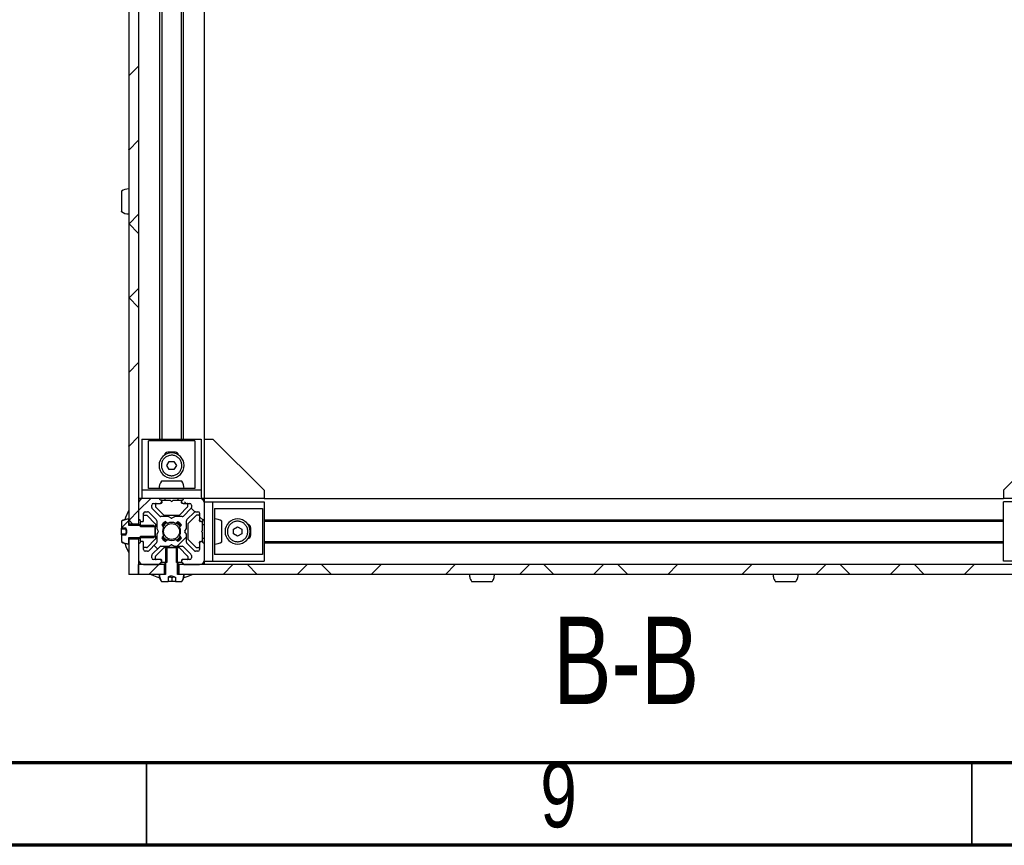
# Model space of a CAD drawing. Header units: millimetres. Extents: x 5 to 594, y 5 to 415.
# Tile 2 of 42: x 139 to 199, y 5 to 55. Entities that reach past the tile are written whole.
import ezdxf

# ---------------------------------------------------------------- set-up
doc = ezdxf.new("R2010")
doc.units = ezdxf.units.MM
doc.layers.add('NOTES', color=6, linetype='Continuous')
doc.layers.add('TRAIT-FINS', color=9, linetype='Continuous')
doc.layers.add('TRAIT-FORT', color=4, linetype='Continuous', lineweight=25)
doc.styles.add('SLDTEXTSTYLE0', font='TXT', dxfattribs={"width": 0.75})
pattern_1 = [(45, (0, 0), (-13.4704, 13.4704), []), (45, (4.49, 2e-323), (-13.4704, 13.4704), []), (45, (8.98, 4e-323), (-13.4704, 13.4704), []), (45, (13.47, 6e-323), (-13.4704, 13.4704), [])]
pattern_2 = [(45, (0, 0), (-13.4704, 13.4704), []), (45, (4.49, 0), (-13.4704, 13.4704), []), (45, (8.98, 0), (-13.4704, 13.4704), []), (45, (13.47, 0), (-13.4704, 13.4704), [])]

msp = doc.modelspace()

# ---------------------------------------------------------------- hatches: boundary and pattern name
at = {"layer": 'TRAIT-FINS'}
h = msp.add_hatch(dxfattribs=at)
h.set_pattern_fill('ANSI38', color=9, angle=3e-322, style=0)
h.paths.add_polyline_path([(145.9129, 24.4705), (146.5129, 24.4705), (146.5129, 101.5654), (145.9129, 101.5654)], flags=0)
h = msp.add_hatch(dxfattribs=at)
h.set_pattern_fill('ANSI38', color=9, angle=3e-322, style=0)
edge = h.paths.add_edge_path(flags=0)
edge.add_arc((146.5729, 24.6879), 0.04, 0, 90, ccw=False)
edge.add_line((146.6129, 24.6879), (146.6129, 24.6579))
edge.add_arc((146.6529, 24.6579), 0.04, 180, 270)
edge.add_line((146.6529, 24.6179), (146.7129, 24.6179))
edge.add_arc((146.7129, 24.7179), 0.1, 270, 360)
edge.add_line((146.8129, 24.7179), (146.8129, 25.1179))
edge.add_arc((146.9129, 25.1179), 0.1, 90, 180, ccw=False)
edge.add_line((146.9129, 25.2179), (147.0593, 25.2179))
edge.add_arc((147.0593, 25.1179), 0.1, 44.999997, 90, ccw=False)
edge.add_line((147.13, 25.1887), (147.5836, 24.7351))
edge.add_arc((147.5129, 24.6644), 0.1, 0, 44.999997, ccw=False)
edge.add_line((147.6129, 24.6644), (147.6129, 24.2087))
edge.add_arc((147.6529, 24.2087), 0.04, 180, 209.999999)
edge.add_line((147.6182, 24.1887), (147.7052, 24.0379))
edge.add_arc((147.6706, 24.0179), 0.04, -29.999999, 29.999999, ccw=False)
edge.add_line((147.7052, 23.9979), (147.6182, 23.8472))
edge.add_arc((147.6529, 23.8272), 0.04, 150.000001, 180)
edge.add_line((147.6129, 23.8272), (147.6129, 23.3715))
edge.add_arc((147.5129, 23.3715), 0.1, 315.000003, 360, ccw=False)
edge.add_line((147.5836, 23.3008), (147.13, 22.8472))
edge.add_arc((147.0593, 22.9179), 0.1, 270, 315.000003, ccw=False)
edge.add_line((147.0593, 22.8179), (146.9129, 22.8179))
edge.add_arc((146.9129, 22.9179), 0.1, 180, 270, ccw=False)
edge.add_line((146.8129, 22.9179), (146.8129, 23.3179))
edge.add_arc((146.7129, 23.3179), 0.1, 0, 90)
edge.add_line((146.7129, 23.4179), (146.6529, 23.4179))
edge.add_arc((146.6529, 23.3779), 0.04, 90, 180)
edge.add_line((146.6129, 23.3779), (146.6129, 23.3479))
edge.add_arc((146.5729, 23.3479), 0.04, 270, 360, ccw=False)
edge.add_line((146.5729, 23.3079), (146.5529, 23.3079))
edge.add_arc((146.5529, 23.2679), 0.04, 90, 180)
edge.add_line((146.5129, 23.2679), (146.5129, 22.3179))
edge.add_arc((146.8129, 22.3179), 0.3, 180, 270)
edge.add_line((146.8129, 22.0179), (147.7629, 22.0179))
edge.add_arc((147.7629, 22.0579), 0.04, 270, 360)
edge.add_line((147.8029, 22.0579), (147.8029, 22.0779))
edge.add_arc((147.8429, 22.0779), 0.04, 90, 180, ccw=False)
edge.add_line((147.8429, 22.1179), (147.8729, 22.1179))
edge.add_arc((147.8729, 22.1579), 0.04, 270, 360)
edge.add_line((147.9129, 22.1579), (147.9129, 22.2179))
edge.add_arc((147.8129, 22.2179), 0.1, 0, 90)
edge.add_line((147.8129, 22.3179), (147.4129, 22.3179))
edge.add_arc((147.4129, 22.4179), 0.1, 180, 270, ccw=False)
edge.add_line((147.3129, 22.4179), (147.3129, 22.5644))
edge.add_arc((147.4129, 22.5644), 0.1, 135, 180, ccw=False)
edge.add_line((147.3421, 22.6351), (147.7957, 23.0887))
edge.add_arc((147.8664, 23.0179), 0.1, 90, 135, ccw=False)
edge.add_line((147.8664, 23.1179), (148.3221, 23.1179))
edge.add_arc((148.3221, 23.1579), 0.04, 270, 300.000001)
edge.add_line((148.3421, 23.1233), (148.4929, 23.2103))
edge.add_arc((148.5129, 23.1757), 0.04, 59.999999, 120.000001, ccw=False)
edge.add_line((148.5329, 23.2103), (148.6836, 23.1233))
edge.add_arc((148.7036, 23.1579), 0.04, 239.999999, 270)
edge.add_line((148.7036, 23.1179), (149.1593, 23.1179))
edge.add_arc((149.1593, 23.0179), 0.1, 45, 90, ccw=False)
edge.add_line((149.23, 23.0887), (149.6836, 22.6351))
edge.add_arc((149.6129, 22.5644), 0.1, 0, 45, ccw=False)
edge.add_line((149.7129, 22.5644), (149.7129, 22.4179))
edge.add_arc((149.6129, 22.4179), 0.1, 270, 360, ccw=False)
edge.add_line((149.6129, 22.3179), (149.2129, 22.3179))
edge.add_arc((149.2129, 22.2179), 0.1, 90, 180)
edge.add_line((149.1129, 22.2179), (149.1129, 22.1579))
edge.add_arc((149.1529, 22.1579), 0.04, 180, 270)
edge.add_line((149.1529, 22.1179), (149.1829, 22.1179))
edge.add_arc((149.1829, 22.0779), 0.04, 0, 90, ccw=False)
edge.add_line((149.2229, 22.0779), (149.2229, 22.0579))
edge.add_arc((149.2629, 22.0579), 0.04, 180, 270)
edge.add_line((149.2629, 22.0179), (150.2129, 22.0179))
edge.add_arc((150.2129, 22.3179), 0.3, 270, 360)
edge.add_line((150.5129, 22.3179), (150.5129, 23.2679))
edge.add_arc((150.4729, 23.2679), 0.04, 0, 90)
edge.add_line((150.4729, 23.3079), (150.4529, 23.3079))
edge.add_arc((150.4529, 23.3479), 0.04, 180, 270, ccw=False)
edge.add_line((150.4129, 23.3479), (150.4129, 23.3779))
edge.add_arc((150.3729, 23.3779), 0.04, 0, 90)
edge.add_line((150.3729, 23.4179), (150.3129, 23.4179))
edge.add_arc((150.3129, 23.3179), 0.1, 90, 180)
edge.add_line((150.2129, 23.3179), (150.2129, 22.9179))
edge.add_arc((150.1129, 22.9179), 0.1, 270, 360, ccw=False)
edge.add_line((150.1129, 22.8179), (149.9664, 22.8179))
edge.add_arc((149.9664, 22.9179), 0.1, 224.999997, 270, ccw=False)
edge.add_line((149.8957, 22.8472), (149.4421, 23.3008))
edge.add_arc((149.5129, 23.3715), 0.1, 180, 224.999997, ccw=False)
edge.add_line((149.4129, 23.3715), (149.4129, 23.8272))
edge.add_arc((149.3729, 23.8272), 0.04, 0, 29.999999)
edge.add_line((149.4075, 23.8472), (149.3205, 23.9979))
edge.add_arc((149.3551, 24.0179), 0.04, 150.000001, 209.999999, ccw=False)
edge.add_line((149.3205, 24.0379), (149.4075, 24.1887))
edge.add_arc((149.3729, 24.2087), 0.04, 330.000001, 360)
edge.add_line((149.4129, 24.2087), (149.4129, 24.6644))
edge.add_arc((149.5129, 24.6644), 0.1, 135.000003, 180, ccw=False)
edge.add_line((149.4421, 24.7351), (149.8957, 25.1887))
edge.add_arc((149.9664, 25.1179), 0.1, 90, 135.000003, ccw=False)
edge.add_line((149.9664, 25.2179), (150.1129, 25.2179))
edge.add_arc((150.1129, 25.1179), 0.1, 0, 90, ccw=False)
edge.add_line((150.2129, 25.1179), (150.2129, 24.7179))
edge.add_arc((150.3129, 24.7179), 0.1, 180, 270)
edge.add_line((150.3129, 24.6179), (150.3729, 24.6179))
edge.add_arc((150.3729, 24.6579), 0.04, 270, 360)
edge.add_line((150.4129, 24.6579), (150.4129, 24.6879))
edge.add_arc((150.4529, 24.6879), 0.04, 90, 180, ccw=False)
edge.add_line((150.4529, 24.7279), (150.4729, 24.7279))
edge.add_arc((150.4729, 24.7679), 0.04, 270, 360)
edge.add_line((150.5129, 24.7679), (150.5129, 25.7179))
edge.add_arc((150.2129, 25.7179), 0.3, 360, 450)
edge.add_line((150.2129, 26.0179), (149.2629, 26.0179))
edge.add_arc((149.2629, 25.9779), 0.04, 90, 180)
edge.add_line((149.2229, 25.9779), (149.2229, 25.9579))
edge.add_arc((149.1829, 25.9579), 0.04, 270, 360, ccw=False)
edge.add_line((149.1829, 25.9179), (149.1529, 25.9179))
edge.add_arc((149.1529, 25.8779), 0.04, 90, 180)
edge.add_line((149.1129, 25.8779), (149.1129, 25.8179))
edge.add_arc((149.2129, 25.8179), 0.1, 180, 270)
edge.add_line((149.2129, 25.7179), (149.6129, 25.7179))
edge.add_arc((149.6129, 25.6179), 0.1, 0, 90, ccw=False)
edge.add_line((149.7129, 25.6179), (149.7129, 25.4715))
edge.add_arc((149.6129, 25.4715), 0.1, 315, 360, ccw=False)
edge.add_line((149.6836, 25.4008), (149.23, 24.9472))
edge.add_arc((149.1593, 25.0179), 0.1, 270, 315, ccw=False)
edge.add_line((149.1593, 24.9179), (148.7036, 24.9179))
edge.add_arc((148.7036, 24.8779), 0.04, 90, 120.000001)
edge.add_line((148.6836, 24.9126), (148.5329, 24.8256))
edge.add_arc((148.5129, 24.8602), 0.04, 239.999999, 300.000001, ccw=False)
edge.add_line((148.4929, 24.8256), (148.3421, 24.9126))
edge.add_arc((148.3221, 24.8779), 0.04, 59.999999, 90)
edge.add_line((148.3221, 24.9179), (147.8664, 24.9179))
edge.add_arc((147.8664, 25.0179), 0.1, 225, 270, ccw=False)
edge.add_line((147.7957, 24.9472), (147.3421, 25.4008))
edge.add_arc((147.4129, 25.4715), 0.1, 180, 225, ccw=False)
edge.add_line((147.3129, 25.4715), (147.3129, 25.6179))
edge.add_arc((147.4129, 25.6179), 0.1, 90, 180, ccw=False)
edge.add_line((147.4129, 25.7179), (147.8129, 25.7179))
edge.add_arc((147.8129, 25.8179), 0.1, 270, 360)
edge.add_line((147.9129, 25.8179), (147.9129, 25.8779))
edge.add_arc((147.8729, 25.8779), 0.04, 0, 90)
edge.add_line((147.8729, 25.9179), (147.8429, 25.9179))
edge.add_arc((147.8429, 25.9579), 0.04, 180, 270, ccw=False)
edge.add_line((147.8029, 25.9579), (147.8029, 25.9779))
edge.add_arc((147.7629, 25.9779), 0.04, 0, 90)
edge.add_line((147.7629, 26.0179), (146.8129, 26.0179))
edge.add_arc((146.8129, 25.7179), 0.3, 90, 180)
edge.add_line((146.5129, 25.7179), (146.5129, 24.7679))
edge.add_arc((146.5529, 24.7679), 0.04, 180, 270)
edge.add_line((146.5529, 24.7279), (146.5729, 24.7279))
edge = h.paths.add_edge_path(flags=0)
edge.add_arc((148.5129, 24.0179), 0.55, -27.22732, 27.22732, ccw=False)
edge.add_line((149.0019, 23.7663), (149.1108, 23.6352))
edge.add_arc((148.5129, 24.0179), 0.71, 302.55044, 327.373622, ccw=False)
edge.add_line((148.8948, 23.4195), (148.7645, 23.5289))
edge.add_arc((148.5129, 24.0179), 0.55, 242.772682, 297.227318, ccw=False)
edge.add_line((148.2612, 23.5289), (148.1309, 23.4195))
edge.add_arc((148.5129, 24.0179), 0.71, 212.626378, 237.44956, ccw=False)
edge.add_line((147.9149, 23.6352), (148.0238, 23.7663))
edge.add_arc((148.5129, 24.0179), 0.55, 152.77268, 207.22732, ccw=False)
edge.add_line((148.0238, 24.2696), (147.9149, 24.4007))
edge.add_arc((148.5129, 24.0179), 0.71, 122.55044, 147.373622, ccw=False)
edge.add_line((148.1309, 24.6164), (148.2612, 24.507))
edge.add_arc((148.5129, 24.0179), 0.55, 62.772682, 117.227318, ccw=False)
edge.add_line((148.7645, 24.507), (148.8948, 24.6164))
edge.add_arc((148.5129, 24.0179), 0.71, 32.626378, 57.44956, ccw=False)
edge.add_line((149.1108, 24.4007), (149.0019, 24.2696))
h = msp.add_hatch(dxfattribs=at)
h.set_pattern_fill('DIN 201 acier et fonte', color=9, style=0, pattern_type=2)
h.set_pattern_definition(pattern_2)
edge = h.paths.add_edge_path(flags=0)
edge.add_line((145.7533, 23.8216), (145.4729, 23.8216))
edge.add_line((145.4729, 23.8216), (145.4729, 23.4193))
edge.add_spline(control_points=[(145.4729, 23.4193), (145.4848, 23.4105), (145.497, 23.4021), (145.5094, 23.394), (145.5793, 23.3489), (145.6579, 23.3151), (145.7387, 23.2957), (145.7955, 23.282), (145.8544, 23.275), (145.9129, 23.275)], knot_values=[0.0093524, 0.0093524, 0.0093524, 0.0093524, 0.0095744, 0.0095744, 0.0095744, 0.010833, 0.010833, 0.010833, 0.0117115, 0.0117115, 0.0117115, 0.0117115], weights=[1, 1, 1, 1, 1, 1, 1, 1, 1, 1], degree=3, periodic=0)
edge.add_line((145.9129, 23.275), (145.9129, 23.6513))
edge.add_line((145.9129, 23.6513), (147.4429, 23.6513))
edge.add_spline(control_points=[(147.4429, 23.6513), (147.4665, 23.677), (147.4899, 23.703), (147.5129, 23.7293)], knot_values=[0.0038008, 0.0038008, 0.0038008, 0.0038008, 0.0043248, 0.0043248, 0.0043248, 0.0043248], weights=[1, 1, 1, 1], degree=3, periodic=0)
edge.add_line((147.5129, 23.7293), (147.5129, 24.3066))
edge.add_spline(control_points=[(147.5129, 24.3066), (147.4899, 24.3329), (147.4665, 24.3588), (147.4429, 24.3846)], knot_values=[0.0076928, 0.0076928, 0.0076928, 0.0076928, 0.0082099, 0.0082099, 0.0082099, 0.0082099], weights=[1, 1, 1, 1], degree=3, periodic=0)
edge.add_line((147.4429, 24.3846), (145.9129, 24.3846))
edge.add_line((145.9129, 24.3846), (145.9129, 24.7609))
edge.add_spline(control_points=[(145.9129, 24.7609), (145.8619, 24.7609), (145.8107, 24.7556), (145.7609, 24.7452), (145.6795, 24.7282), (145.5999, 24.6969), (145.5287, 24.6539), (145.5095, 24.6423), (145.4909, 24.6299), (145.4729, 24.6166)], knot_values=[0, 0, 0, 0, 0.0007641, 0.0007641, 0.0007641, 0.0020227, 0.0020227, 0.0020227, 0.0023588, 0.0023588, 0.0023588, 0.0023588], weights=[1, 1, 1, 1, 1, 1, 1, 1, 1, 1], degree=3, periodic=0)
edge.add_line((145.4729, 24.6166), (145.4729, 24.2143))
edge.add_line((145.4729, 24.2143), (145.7533, 24.2143))
edge.add_spline(control_points=[(145.7533, 24.2143), (145.7658, 24.1865), (145.7775, 24.1582), (145.787, 24.1293), (145.7992, 24.0925), (145.8076, 24.0535), (145.8072, 24.0148), (145.8068, 23.9764), (145.7977, 23.938), (145.7853, 23.9016), (145.7761, 23.8744), (145.7651, 23.8478), (145.7533, 23.8216)], knot_values=[0.0005123, 0.0005123, 0.0005123, 0.0005123, 0.0009695, 0.0009695, 0.0009695, 0.0015541, 0.0015541, 0.0015541, 0.0021333, 0.0021333, 0.0021333, 0.0025634, 0.0025634, 0.0025634, 0.0025634], weights=[1, 1, 1, 1, 1, 1, 1, 1, 1, 1, 1, 1, 1], degree=3, periodic=0)
h = msp.add_hatch(dxfattribs=at)
h.set_pattern_fill('DIN 201 acier et fonte', color=9, style=0, pattern_type=2)
h.set_pattern_definition(pattern_1)
edge = h.paths.add_edge_path(flags=0)
edge.add_line((146.8129, 24.9579), (146.8129, 24.6579))
edge.add_arc((146.7729, 24.6579), 0.04, 270, 360, ccw=False)
edge.add_line((146.7729, 24.6179), (146.6729, 24.6179))
edge.add_arc((146.6729, 24.5779), 0.04, 90, 180)
edge.add_line((146.6329, 24.5779), (146.6329, 24.3066))
edge.add_line((146.6329, 24.3066), (147.5329, 24.3066))
edge.add_line((147.5329, 24.3066), (147.5329, 24.4614))
edge.add_arc((147.4929, 24.4614), 0.04, 0, 45)
edge.add_line((147.5211, 24.4897), (147.0246, 24.9862))
edge.add_arc((146.9963, 24.9579), 0.04, 45, 90)
edge.add_line((146.9963, 24.9979), (146.8529, 24.9979))
edge.add_arc((146.8529, 24.9579), 0.04, 90, 180)
h = msp.add_hatch(dxfattribs=at)
h.set_pattern_fill('ANSI38', color=9, angle=3e-322, style=0)
h.paths.add_polyline_path([(145.9129, 21.4179), (146.5129, 21.4179), (146.5129, 23.5654), (145.9129, 23.5654)], flags=0)
h = msp.add_hatch(dxfattribs=at)
h.set_pattern_fill('DIN 201 acier et fonte', color=9, style=0, pattern_type=2)
h.set_pattern_definition(pattern_1)
edge = h.paths.add_edge_path(flags=0)
edge.add_line((146.8129, 23.3779), (146.8129, 23.0779))
edge.add_arc((146.8529, 23.0779), 0.04, 180, 270)
edge.add_line((146.8529, 23.0379), (146.9963, 23.0379))
edge.add_arc((146.9963, 23.0779), 0.04, 270, 315)
edge.add_line((147.0246, 23.0497), (147.5211, 23.5462))
edge.add_arc((147.4929, 23.5745), 0.04, 315, 360)
edge.add_line((147.5329, 23.5745), (147.5329, 23.7293))
edge.add_line((147.5329, 23.7293), (146.6329, 23.7293))
edge.add_line((146.6329, 23.7293), (146.6329, 23.4579))
edge.add_arc((146.6729, 23.4579), 0.04, 180, 270)
edge.add_line((146.6729, 23.4179), (146.7729, 23.4179))
edge.add_arc((146.7729, 23.3779), 0.04, 0, 90, ccw=False)
h = msp.add_hatch(dxfattribs=at)
h.set_pattern_fill('DIN 201 acier et fonte', color=9, style=0, pattern_type=2)
h.set_pattern_definition(pattern_1)
edge = h.paths.add_edge_path(flags=0)
edge.add_line((147.5729, 22.3179), (147.8729, 22.3179))
edge.add_arc((147.8729, 22.2779), 0.04, 0, 90, ccw=False)
edge.add_line((147.9129, 22.2779), (147.9129, 22.1779))
edge.add_arc((147.9529, 22.1779), 0.04, 180, 270)
edge.add_line((147.9529, 22.1379), (148.2242, 22.1379))
edge.add_line((148.2242, 22.1379), (148.2242, 23.0379))
edge.add_line((148.2242, 23.0379), (148.0694, 23.0379))
edge.add_arc((148.0694, 22.9979), 0.04, 90, 135)
edge.add_line((148.0411, 23.0262), (147.5446, 22.5297))
edge.add_arc((147.5729, 22.5014), 0.04, 135, 180)
edge.add_line((147.5329, 22.5014), (147.5329, 22.3579))
edge.add_arc((147.5729, 22.3579), 0.04, 180, 270)
h = msp.add_hatch(dxfattribs=at)
h.set_pattern_fill('DIN 201 acier et fonte', color=9, style=0, pattern_type=2)
h.set_pattern_definition(pattern_2)
edge = h.paths.add_edge_path(flags=0)
edge.add_line((148.7532, 21.2379), (148.7532, 20.9779))
edge.add_line((148.7532, 20.9779), (149.1116, 20.9779))
edge.add_spline(control_points=[(149.1116, 20.9779), (149.1395, 21.016), (149.164, 21.057), (149.1842, 21.0997), (149.2199, 21.1748), (149.243, 21.2572), (149.2517, 21.3399), (149.2545, 21.3658), (149.2558, 21.3919), (149.2558, 21.4179)], knot_values=[0.0092718, 0.0092718, 0.0092718, 0.0092718, 0.009979, 0.009979, 0.009979, 0.0112263, 0.0112263, 0.0112263, 0.0116122, 0.0116122, 0.0116122, 0.0116122], weights=[1, 1, 1, 1, 1, 1, 1, 1, 1, 1], degree=3, periodic=0)
edge.add_line((149.2558, 21.4179), (148.8795, 21.4179))
edge.add_line((148.8795, 21.4179), (148.8795, 22.9479))
edge.add_spline(control_points=[(148.8795, 22.9479), (148.8538, 22.9715), (148.8278, 22.9949), (148.8015, 23.0179)], knot_values=[0.0048851, 0.0048851, 0.0048851, 0.0048851, 0.005409, 0.005409, 0.005409, 0.005409], weights=[1, 1, 1, 1], degree=3, periodic=0)
edge.add_line((148.8015, 23.0179), (148.2242, 23.0179))
edge.add_spline(control_points=[(148.2242, 23.0179), (148.1979, 22.9949), (148.172, 22.9715), (148.1462, 22.9479)], knot_values=[0.0088011, 0.0088011, 0.0088011, 0.0088011, 0.0093238, 0.0093238, 0.0093238, 0.0093238], weights=[1, 1, 1, 1], degree=3, periodic=0)
edge.add_line((148.1462, 22.9479), (148.1462, 21.4179))
edge.add_line((148.1462, 21.4179), (147.7699, 21.4179))
edge.add_spline(control_points=[(147.7699, 21.4179), (147.7699, 21.3348), (147.7842, 21.2505), (147.8118, 21.172), (147.836, 21.103), (147.8709, 21.0369), (147.9142, 20.9779)], knot_values=[0, 0, 0, 0, 0.0012474, 0.0012474, 0.0012474, 0.0023443, 0.0023443, 0.0023443, 0.0023443], weights=[1, 1, 1, 1, 1, 1, 1], degree=3, periodic=0)
edge.add_line((147.9142, 20.9779), (148.3019, 20.9779))
edge.add_line((148.3019, 20.9779), (148.3019, 21.2518))
edge.add_spline(control_points=[(148.3019, 21.2518), (148.3222, 21.2611), (148.3428, 21.2701), (148.3637, 21.2783), (148.4052, 21.2947), (148.449, 21.3085), (148.4936, 21.3116), (148.5298, 21.3141), (148.5668, 21.3088), (148.6017, 21.299), (148.6541, 21.2843), (148.7041, 21.2615), (148.7532, 21.2379)], knot_values=[0.0002754, 0.0002754, 0.0002754, 0.0002754, 0.0006116, 0.0006116, 0.0006116, 0.0012866, 0.0012866, 0.0012866, 0.001835, 0.001835, 0.001835, 0.0026523, 0.0026523, 0.0026523, 0.0026523], weights=[1, 1, 1, 1, 1, 1, 1, 1, 1, 1, 1, 1, 1], degree=3, periodic=0)
h = msp.add_hatch(dxfattribs=at)
h.set_pattern_fill('DIN 201 acier et fonte', color=9, style=0, pattern_type=2)
h.set_pattern_definition(pattern_1)
edge = h.paths.add_edge_path(flags=0)
edge.add_line((149.1529, 22.3179), (149.4529, 22.3179))
edge.add_arc((149.4529, 22.3579), 0.04, 270, 360)
edge.add_line((149.4929, 22.3579), (149.4929, 22.5014))
edge.add_arc((149.4529, 22.5014), 0.04, 0, 45)
edge.add_line((149.4811, 22.5297), (148.9846, 23.0262))
edge.add_arc((148.9563, 22.9979), 0.04, 45, 90)
edge.add_line((148.9563, 23.0379), (148.8015, 23.0379))
edge.add_line((148.8015, 23.0379), (148.8015, 22.1379))
edge.add_line((148.8015, 22.1379), (149.0729, 22.1379))
edge.add_arc((149.0729, 22.1779), 0.04, 270, 360)
edge.add_line((149.1129, 22.1779), (149.1129, 22.2779))
edge.add_arc((149.1529, 22.2779), 0.04, 90, 180, ccw=False)
h = msp.add_hatch(dxfattribs=at)
h.set_pattern_fill('ANSI38', color=9, angle=3e-322, style=0)
h.paths.add_polyline_path([(146.5129, 22.0179), (146.5129, 21.4179), (148.0603, 21.4179), (148.0603, 22.0179)], flags=0)
h = msp.add_hatch(dxfattribs=at)
h.set_pattern_fill('ANSI38', color=9, angle=3e-322, style=0)
h.paths.add_polyline_path([(204.0603, 21.4179), (204.0603, 22.0179), (148.9654, 22.0179), (148.9654, 21.4179)], flags=0)

# ---------------------------------------------------------------- linework, layer by layer
at = {"color": 7, "linetype": 'Continuous', "lineweight": 18}
for p, q in [((10, 10), (584, 10)), ((5, 5), (589, 5))]:
    msp.add_line(p, q, dxfattribs=at)
at = {"color": 7, "linetype": 'Continuous', "lineweight": 70}
for p, q in [((584, 10), (10, 10)), ((589, 5), (5, 5))]:
    msp.add_line(p, q, dxfattribs=at)
at = {"color": 7, "linetype": 'Continuous', "lineweight": 35}
for p, q in [((147, 10), (147, 5)), ((197, 10), (197, 5))]:
    msp.add_line(p, q, dxfattribs=at)
at = {"layer": 'TRAIT-FORT', "color": 4, "linetype": 'Continuous', "lineweight": 25}
for p, q in [((145.9129, 101.5654), (145.9129, 24.4705)), ((146.5129, 101.5654), (146.5129, 24.4705)), ((147.8029, 29.6179), (147.8029, 96.4179)), ((147.9129, 96.4179), (147.9129, 29.6179)), ((149.1129, 29.6179), (149.1129, 96.4179)), ((149.2229, 96.4179), (149.2229, 29.6179)), ((150.5129, 29.6179), (150.5129, 96.4179)), ((146.7129, 29.6179), (150.3129, 29.6179)), ((146.7129, 29.6179), (146.7129, 26.5199)), ((149.9129, 29.5199), (147.1129, 29.5199)), ((147.1129, 26.6179), (147.1129, 29.5199)), ((149.9129, 29.5199), (149.9129, 26.6179)), ((150.3129, 29.6179), (150.3129, 26.5199)), ((150.5129, 26.0179), (150.5129, 29.6179)), ((150.5129, 29.6179), (151.0149, 29.6179)), ((151.0149, 29.6179), (154.1129, 26.5199)), ((202.0109, 29.6179), (198.9129, 26.5199)), ((148.7429, 28.8179), (148.2829, 28.8179)), ((148.2242, 28.0179), (148.3685, 28.2679)), ((148.3685, 28.2679), (148.6572, 28.2679)), ((148.6572, 28.2679), (148.8015, 28.0179)), ((148.3685, 27.7679), (148.2242, 28.0179)), ((148.6572, 27.7679), (148.3685, 27.7679)), ((148.8015, 28.0179), (148.6572, 27.7679)), ((150.3129, 26.5199), (146.7129, 26.5199)), ((146.7129, 26.5199), (146.7129, 26.0179)), ((149.9129, 26.6179), (147.1129, 26.6179)), ((150.3129, 26.5199), (150.3129, 26.0179)), ((154.1129, 26.5199), (154.1129, 26.0179)), ((198.9129, 26.5199), (198.9129, 26.0179)), ((146.7129, 26.0179), (146.5129, 26.0179)), ((146.5129, 25.7179), (146.5129, 24.7679)), ((146.8129, 26.0179), (146.7129, 26.0179)), ((147.7629, 26.0179), (146.8129, 26.0179)), ((147.4129, 25.7179), (147.8129, 25.7179)), ((147.5329, 25.6779), (147.5329, 25.5345)), ((149.2629, 26.0179), (147.7629, 26.0179)), ((147.8029, 25.9579), (147.8029, 25.9779)), ((147.8729, 25.7179), (147.8129, 25.7179)), ((147.8729, 25.9179), (147.8429, 25.9179)), ((147.9129, 25.8179), (147.9129, 25.8779)), ((147.9129, 25.8179), (147.9129, 25.7579)), ((148.4163, 25.8979), (147.9529, 25.8979)), ((148.1129, 26.0179), (148.1129, 25.8979)), ((148.4846, 25.8462), (148.4446, 25.8862)), ((148.5811, 25.8862), (148.5411, 25.8462)), ((149.0729, 25.8979), (148.6094, 25.8979)), ((148.9129, 25.8979), (148.9129, 26.0179)), ((149.1129, 25.8779), (149.1129, 25.8179)), ((149.1129, 25.7579), (149.1129, 25.8179)), ((149.1829, 25.9179), (149.1529, 25.9179)), ((149.2129, 25.7179), (149.1529, 25.7179)), ((149.2129, 25.7179), (149.6129, 25.7179)), ((149.2229, 25.9779), (149.2229, 25.9579)), ((150.2129, 26.0179), (149.2629, 26.0179)), ((149.4929, 25.5345), (149.4929, 25.6779)), ((150.5129, 26.0179), (150.3129, 26.0179)), ((154.1129, 26.0179), (150.5129, 26.0179)), ((150.5129, 25.8179), (150.5129, 26.0179)), ((150.5129, 25.8179), (151.0149, 25.8179)), ((150.5129, 24.7679), (150.5129, 25.7179)), ((151.0149, 22.2179), (151.0149, 25.8179)), ((151.0149, 25.8179), (154.1129, 25.8179)), ((154.1129, 26.0179), (198.9129, 26.0179)), ((154.1129, 25.8179), (154.1129, 22.2179)), ((202.5129, 26.0179), (198.9129, 26.0179)), ((198.9129, 22.2179), (198.9129, 25.8179)), ((202.0109, 25.8179), (198.9129, 25.8179)), ((146.8129, 24.7179), (146.8129, 25.1179)), ((146.9129, 25.2179), (147.0593, 25.2179)), ((147.13, 25.1887), (147.5836, 24.7351)), ((147.3129, 25.4715), (147.3129, 25.6179)), ((147.7957, 24.9472), (147.3421, 25.4008)), ((147.5446, 25.5062), (148.0411, 25.0097)), ((148.9846, 25.0097), (149.4811, 25.5062)), ((149.6836, 25.4008), (149.23, 24.9472)), ((149.4421, 24.7351), (149.8957, 25.1887)), ((149.7129, 25.6179), (149.7129, 25.4715)), ((149.9664, 25.2179), (150.1129, 25.2179)), ((150.2129, 25.1179), (150.2129, 24.7179)), ((151.1129, 25.4179), (154.0149, 25.4179)), ((151.1129, 25.4179), (151.1129, 22.6179)), ((154.0149, 25.4179), (154.0149, 22.6179)), ((145.4729, 24.6374), (145.4729, 24.6166)), ((145.4729, 24.6166), (145.4729, 24.2143)), ((145.9129, 24.3846), (145.9129, 24.7609)), ((146.5129, 24.4705), (145.9129, 24.4705)), ((146.5129, 24.4705), (146.5129, 24.4179)), ((146.5529, 24.7279), (146.5729, 24.7279)), ((146.6129, 24.6879), (146.6129, 24.6579)), ((146.6329, 24.3066), (146.6329, 24.5779)), ((146.6529, 24.6179), (146.7129, 24.6179)), ((146.6729, 24.6179), (146.7729, 24.6179)), ((146.8129, 24.6579), (146.8129, 24.9579)), ((146.8529, 24.9979), (146.9963, 24.9979)), ((147.0246, 24.9862), (147.5211, 24.4897)), ((147.5329, 24.4614), (147.5329, 24.3066)), ((147.6129, 24.6644), (147.6129, 24.2087)), ((148.3221, 24.9179), (147.8664, 24.9179)), ((148.0694, 24.9979), (148.9563, 24.9979)), ((148.2612, 24.507), (148.1309, 24.6164)), ((148.4929, 24.8256), (148.3421, 24.9126)), ((148.6836, 24.9126), (148.5329, 24.8256)), ((149.1593, 24.9179), (148.7036, 24.9179)), ((148.8948, 24.6164), (148.7645, 24.507)), ((149.4129, 24.2087), (149.4129, 24.6644)), ((149.4929, 24.4614), (149.4929, 23.5745)), ((150.0011, 24.9862), (149.5046, 24.4897)), ((150.1729, 24.9979), (150.0294, 24.9979)), ((150.2129, 24.6579), (150.2129, 24.7179)), ((150.3129, 24.6179), (150.2529, 24.6179)), ((150.3129, 24.6179), (150.3729, 24.6179)), ((150.3929, 24.1145), (150.3929, 24.5779)), ((150.4129, 24.6579), (150.4129, 24.6879)), ((150.4529, 24.7279), (150.4729, 24.7279)), ((150.5129, 23.2679), (150.5129, 24.7679)), ((154.1129, 24.7279), (198.9129, 24.7279)), ((198.9129, 24.6179), (154.1129, 24.6179)), ((145.7533, 24.2143), (145.4729, 24.2143)), ((145.4729, 24.1621), (145.4729, 24.2143)), ((145.7329, 24.1621), (145.4729, 24.1621)), ((145.4729, 23.8735), (145.4729, 24.1621)), ((145.4729, 23.8735), (145.7329, 23.8735)), ((145.4729, 23.8216), (145.4729, 23.8735)), ((146.6329, 24.4179), (145.9129, 24.4179)), ((147.4429, 24.3846), (145.9129, 24.3846)), ((147.5329, 24.3066), (146.6329, 24.3066)), ((147.5129, 24.3066), (147.4429, 24.3846)), ((147.5129, 23.7293), (147.5129, 24.3066)), ((147.5329, 23.7293), (147.5329, 24.3066)), ((147.6182, 24.1887), (147.7052, 24.0379)), ((147.7052, 23.9979), (147.6182, 23.8472)), ((147.9149, 24.4007), (148.0238, 24.2696)), ((149.0019, 24.2696), (149.1108, 24.4007)), ((149.3205, 24.0379), (149.4075, 24.1887)), ((149.4075, 23.8472), (149.3205, 23.9979)), ((150.3411, 24.0462), (150.3811, 24.0862)), ((150.3811, 23.9497), (150.3411, 23.9897)), ((150.5129, 24.4179), (150.3929, 24.4179)), ((150.3929, 23.4579), (150.3929, 23.9214)), ((152.2629, 24.1623), (152.5129, 24.3066)), ((152.2629, 23.8736), (152.2629, 24.1623)), ((152.5129, 23.7293), (152.2629, 23.8736)), ((152.5129, 24.3066), (152.7629, 24.1623)), ((152.7629, 23.8736), (152.5129, 23.7293)), ((152.7629, 24.1623), (152.7629, 23.8736)), ((153.3129, 23.7879), (153.3129, 24.2479)), ((145.4729, 23.8216), (145.4729, 23.4193)), ((145.4729, 23.8216), (145.7533, 23.8216)), ((145.9129, 23.6513), (147.4429, 23.6513)), ((145.9129, 23.275), (145.9129, 23.6513)), ((145.9129, 23.6179), (146.6329, 23.6179)), ((145.9129, 23.5654), (146.5129, 23.5654)), ((145.9129, 23.5654), (145.9129, 21.4179)), ((146.5129, 23.6179), (146.5129, 23.5654)), ((146.5129, 23.5654), (146.5129, 21.4179)), ((146.5129, 23.2679), (146.5129, 22.3179)), ((146.5729, 23.3079), (146.5529, 23.3079)), ((146.6129, 23.3779), (146.6129, 23.3479)), ((146.6329, 23.7293), (147.5329, 23.7293)), ((146.6329, 23.4579), (146.6329, 23.7293)), ((146.7129, 23.4179), (146.6529, 23.4179)), ((146.7729, 23.4179), (146.6729, 23.4179)), ((146.8129, 23.0779), (146.8129, 23.3779)), ((146.8129, 22.9179), (146.8129, 23.3179)), ((147.5211, 23.5462), (147.0246, 23.0497)), ((147.5836, 23.3008), (147.13, 22.8472)), ((147.4429, 23.6513), (147.5129, 23.7293)), ((147.5329, 23.7293), (147.5329, 23.5745)), ((147.6129, 23.8272), (147.6129, 23.3715)), ((148.0238, 23.7663), (147.9149, 23.6352)), ((148.1309, 23.4195), (148.2612, 23.5289)), ((148.7645, 23.5289), (148.8948, 23.4195)), ((149.1108, 23.6352), (149.0019, 23.7663)), ((149.4129, 23.3715), (149.4129, 23.8272)), ((149.8957, 22.8472), (149.4421, 23.3008)), ((149.5046, 23.5462), (150.0011, 23.0497)), ((150.2129, 23.3179), (150.2129, 23.3779)), ((150.2129, 23.3179), (150.2129, 22.9179)), ((150.2529, 23.4179), (150.3129, 23.4179)), ((150.3729, 23.4179), (150.3129, 23.4179)), ((150.3929, 23.6179), (150.5129, 23.6179)), ((150.4129, 23.3479), (150.4129, 23.3779)), ((150.4729, 23.3079), (150.4529, 23.3079)), ((150.5129, 22.3179), (150.5129, 23.2679)), ((154.1129, 23.4179), (198.9129, 23.4179)), ((198.9129, 23.3079), (154.1129, 23.3079)), ((146.9963, 23.0379), (146.8529, 23.0379)), ((147.0593, 22.8179), (146.9129, 22.8179)), ((147.3421, 22.6351), (147.7957, 23.0887)), ((147.5446, 22.5297), (148.0411, 23.0262)), ((147.8664, 23.1179), (148.3221, 23.1179)), ((148.0694, 23.0379), (148.2242, 23.0379)), ((148.2242, 23.0179), (148.1462, 22.9479)), ((148.1462, 22.9479), (148.1462, 21.4179)), ((148.2242, 23.0379), (148.2242, 22.1379)), ((148.8015, 23.0379), (148.2242, 23.0379)), ((148.8015, 23.0179), (148.2242, 23.0179)), ((148.3421, 23.1233), (148.4929, 23.2103)), ((148.5329, 23.2103), (148.6836, 23.1233)), ((148.7036, 23.1179), (149.1593, 23.1179)), ((148.8015, 22.1379), (148.8015, 23.0379)), ((148.8015, 23.0379), (148.9563, 23.0379)), ((148.8795, 22.9479), (148.8015, 23.0179)), ((148.8795, 21.4179), (148.8795, 22.9479)), ((148.9846, 23.0262), (149.4811, 22.5297)), ((149.23, 23.0887), (149.6836, 22.6351)), ((150.1129, 22.8179), (149.9664, 22.8179)), ((150.0294, 23.0379), (150.1729, 23.0379)), ((147.3129, 22.4179), (147.3129, 22.5644)), ((147.8129, 22.3179), (147.4129, 22.3179)), ((147.5329, 22.3579), (147.5329, 22.5014)), ((147.8729, 22.3179), (147.5729, 22.3179)), ((147.8029, 22.0579), (147.8029, 22.0779)), ((147.8429, 22.1179), (147.8729, 22.1179)), ((147.9129, 22.1779), (147.9129, 22.2779)), ((147.9129, 22.1579), (147.9129, 22.2179)), ((148.2242, 22.1379), (147.9529, 22.1379)), ((148.1129, 22.1379), (148.1129, 21.4179)), ((149.0729, 22.1379), (148.8015, 22.1379)), ((148.9129, 21.4179), (148.9129, 22.1379)), ((149.1129, 22.2779), (149.1129, 22.1779)), ((149.1129, 22.2179), (149.1129, 22.1579)), ((149.4529, 22.3179), (149.1529, 22.3179)), ((149.1529, 22.1179), (149.1829, 22.1179)), ((149.6129, 22.3179), (149.2129, 22.3179)), ((149.2229, 22.0779), (149.2229, 22.0579)), ((149.4929, 22.5014), (149.4929, 22.3579)), ((149.7129, 22.5644), (149.7129, 22.4179)), ((150.5129, 22.2179), (151.0149, 22.2179)), ((150.5129, 22.0179), (150.5129, 22.2179)), ((151.0149, 22.2179), (154.1129, 22.2179)), ((154.0149, 22.6179), (151.1129, 22.6179)), ((202.0109, 22.2179), (198.9129, 22.2179)), ((146.5129, 21.4179), (146.5129, 22.0179)), ((148.0603, 22.0179), (146.5129, 22.0179)), ((146.8129, 22.0179), (147.7629, 22.0179)), ((148.0603, 22.0179), (148.0603, 21.4179)), ((148.1129, 22.0179), (148.0603, 22.0179)), ((148.9654, 22.0179), (148.9129, 22.0179)), ((148.9654, 21.4179), (148.9654, 22.0179)), ((204.0603, 22.0179), (148.9654, 22.0179)), ((149.2629, 22.0179), (150.2129, 22.0179)), ((146.5129, 21.4179), (145.9129, 21.4179)), ((148.0603, 21.4179), (146.5129, 21.4179)), ((148.1462, 21.4179), (147.7699, 21.4179)), ((147.9142, 20.9779), (148.3019, 20.9779)), ((148.3019, 21.2518), (148.3019, 20.9779)), ((148.5312, 20.9779), (148.3019, 20.9779)), ((148.5312, 21.2379), (148.5312, 20.9779)), ((148.7532, 20.9779), (148.5312, 20.9779)), ((148.7532, 21.2379), (148.7532, 20.9779)), ((148.7532, 20.9779), (149.1116, 20.9779)), ((149.2558, 21.4179), (148.8795, 21.4179)), ((204.0603, 21.4179), (148.9654, 21.4179)), ((149.1116, 20.9779), (149.1283, 20.9779))]:
    msp.add_line(p, q, dxfattribs=at)
at = {"layer": 'TRAIT-FORT', "color": 4, "linetype": 'Continuous', "lineweight": 25, "flags": 128}
for points in [[(145.7101, 24.7504), (145.7491, 24.8859), (145.9129, 25.2954)], [(148.1711, 24.5826), (148.0273, 24.465), (147.9486, 24.3602)], [(148.8057, 24.5416), (148.9177, 24.4608), (149.0364, 24.3111)], [(149.0772, 24.3602), (148.9984, 24.465), (148.8546, 24.5826)], [(145.9129, 22.7405), (145.7668, 23.0956), (145.7101, 23.2855)], [(148.22, 23.4943), (148.108, 23.5751), (147.9893, 23.7248)], [(147.7689, 21.2182), (147.6449, 21.2542), (147.2354, 21.4179)], [(149.7903, 21.4179), (149.4352, 21.2718), (149.2519, 21.2169)]]:
    msp.add_lwpolyline(points, dxfattribs=at)
at = {"layer": 'TRAIT-FORT', "color": 4, "linetype": 'Continuous', "lineweight": 25}
msp.add_circle((148.5129, 24.0179), 0.48, dxfattribs=at)
for centre, radius, start, end in [((145.9129, 44.0179), 0.76, 90, 125.39802), ((145.9129, 44.0179), 0.76, 234.585453, 270), ((148.5129, 28.0179), 0.76, 0, 180), ((148.2829, 28.6179), 0.2, 90, 171.950608), ((148.7429, 28.6179), 0.2, 8.049392, 90), ((148.5129, 28.0179), 0.76, 180, 0), ((148.5129, 26.6179), 0.76, 144.596357, 180), ((148.5129, 26.6179), 0.76, 0, 35.398024), ((146.8129, 25.7179), 0.3, 90, 180), ((147.4129, 25.6179), 0.1, 90, 180), ((147.5729, 25.6779), 0.04, 90, 180), ((147.7629, 25.9779), 0.04, 0, 90), ((147.8429, 25.9579), 0.04, 180, 270), ((147.8129, 25.8179), 0.1, 270, 0), ((147.8729, 25.8779), 0.04, 0, 90), ((147.8729, 25.7579), 0.04, 270, 0), ((147.9529, 25.8579), 0.04, 90, 180), ((148.4163, 25.8579), 0.04, 45, 90), ((148.5129, 25.8745), 0.04, 225, 315), ((148.6094, 25.8579), 0.04, 90, 135), ((149.0729, 25.8579), 0.04, 0, 90), ((149.1529, 25.8779), 0.04, 90, 180), ((149.2129, 25.8179), 0.1, 180, 270), ((149.1529, 25.7579), 0.04, 180, 270), ((149.1829, 25.9579), 0.04, 270, 0), ((149.2629, 25.9779), 0.04, 90, 180), ((149.4529, 25.6779), 0.04, 0, 90), ((149.6129, 25.6179), 0.1, 0, 90), ((150.2129, 25.7179), 0.3, 0, 90), ((146.9129, 25.1179), 0.1, 90, 180), ((147.0593, 25.1179), 0.1, 44.999997, 90), ((147.4129, 25.4715), 0.1, 180, 225), ((147.5729, 25.5345), 0.04, 180, 225), ((149.4529, 25.5345), 0.04, 315, 0), ((149.6129, 25.4715), 0.1, 315, 0), ((149.9664, 25.1179), 0.1, 90, 135.000003), ((150.1129, 25.1179), 0.1, 0, 90), ((145.9129, 24.0179), 0.76, 90, 125.391956), ((146.5529, 24.7679), 0.04, 180, 270), ((146.5729, 24.6879), 0.04, 0, 90), ((146.6529, 24.6579), 0.04, 180, 270), ((146.6729, 24.5779), 0.04, 90, 180), ((146.7129, 24.7179), 0.1, 270, 0), ((146.7729, 24.6579), 0.04, 270, 0), ((146.8529, 24.9579), 0.04, 90, 180), ((146.9963, 24.9579), 0.04, 45, 90), ((147.4929, 24.4614), 0.04, 0, 45), ((147.5129, 24.6644), 0.1, 0, 44.999997), ((147.8664, 25.0179), 0.1, 225, 270), ((148.5129, 24.0179), 0.71, 122.55044, 147.373622), ((148.5129, 24.0179), 0.6, 119.217607, 150.753371), ((148.0694, 25.0379), 0.04, 225, 270), ((148.5129, 24.0179), 0.55, 62.772682, 117.227318), ((148.3221, 24.8779), 0.04, 59.999999, 90), ((148.5129, 24.8602), 0.04, 239.999999, 300.000001), ((148.7036, 24.8779), 0.04, 90, 120.000001), ((148.5129, 24.0179), 0.71, 32.626378, 57.44956), ((148.9563, 25.0379), 0.04, 270, 315), ((149.1593, 25.0179), 0.1, 270, 315), ((149.5129, 24.6644), 0.1, 135.000003, 180), ((149.5329, 24.4614), 0.04, 135, 180), ((150.0294, 24.9579), 0.04, 90, 135), ((150.1729, 24.9579), 0.04, 0, 90), ((150.3129, 24.7179), 0.1, 180, 270), ((150.2529, 24.6579), 0.04, 180, 270), ((150.3529, 24.5779), 0.04, 0, 90), ((150.3729, 24.6579), 0.04, 270, 0), ((150.4529, 24.6879), 0.04, 90, 180), ((150.4729, 24.7679), 0.04, 270, 0), ((151.1129, 24.0179), 0.76, 54.585449, 90), ((152.5129, 24.0179), 0.76, 90, 270), ((152.5129, 24.0179), 0.76, 270, 90), ((147.6529, 24.2087), 0.04, 180, 209.999999), ((147.6706, 24.0179), 0.04, 330.000001, 29.999999), ((148.5129, 24.0179), 0.55, 152.77268, 207.22732), ((148.5129, 24.0179), 0.55, 332.77268, 27.22732), ((149.3551, 24.0179), 0.04, 150.000001, 209.999999), ((149.3729, 24.2087), 0.04, 330.000001, 0), ((150.3694, 24.0179), 0.04, 135, 225), ((150.3529, 24.1145), 0.04, 315, 0), ((150.3529, 23.9214), 0.04, 0, 45), ((153.1129, 24.2479), 0.2, 0, 90), ((145.9129, 24.0179), 0.76, 234.585453, 270), ((146.5529, 23.2679), 0.04, 90, 180), ((146.5729, 23.3479), 0.04, 270, 0), ((146.6529, 23.3779), 0.04, 90, 180), ((146.6729, 23.4579), 0.04, 180, 270), ((146.7129, 23.3179), 0.1, 0, 90), ((146.7729, 23.3779), 0.04, 0, 90), ((147.4929, 23.5745), 0.04, 315, 0), ((147.5129, 23.3715), 0.1, 315.000003, 0), ((147.6529, 23.8272), 0.04, 150.000001, 180), ((148.5129, 24.0179), 0.71, 212.626378, 237.44956), ((148.5129, 24.0179), 0.66, 211.238891, 238.818016), ((148.5129, 24.0179), 0.55, 242.772682, 297.227318), ((148.5129, 24.0179), 0.6, 299.217607, 330.753371), ((148.5129, 24.0179), 0.66, 301.181984, 328.761109), ((148.5129, 24.0179), 0.71, 302.55044, 327.373622), ((149.3729, 23.8272), 0.04, 0, 29.999999), ((149.5129, 23.3715), 0.1, 180, 224.999997), ((149.5329, 23.5745), 0.04, 180, 225), ((150.3129, 23.3179), 0.1, 90, 180), ((150.2529, 23.3779), 0.04, 90, 180), ((150.3529, 23.4579), 0.04, 270, 0), ((150.3729, 23.3779), 0.04, 0, 90), ((150.4529, 23.3479), 0.04, 180, 270), ((150.4729, 23.2679), 0.04, 0, 90), ((151.1129, 24.0179), 0.76, 270, 305.398024), ((153.1129, 23.7879), 0.2, 270, 0), ((146.8529, 23.0779), 0.04, 180, 270), ((146.9129, 22.9179), 0.1, 180, 270), ((146.9963, 23.0779), 0.04, 270, 315), ((147.0593, 22.9179), 0.1, 270, 315.000003), ((147.8664, 23.0179), 0.1, 90, 135), ((148.0694, 22.9979), 0.04, 90, 135), ((148.3221, 23.1579), 0.04, 270, 300.000001), ((148.5129, 23.1757), 0.04, 59.999999, 120.000001), ((148.7036, 23.1579), 0.04, 239.999999, 270), ((148.9563, 22.9979), 0.04, 45, 90), ((149.1593, 23.0179), 0.1, 45, 90), ((149.9664, 22.9179), 0.1, 224.999997, 270), ((150.0294, 23.0779), 0.04, 225, 270), ((150.1129, 22.9179), 0.1, 270, 0), ((150.1729, 23.0779), 0.04, 270, 0), ((146.8129, 22.3179), 0.3, 180, 270), ((147.4129, 22.5644), 0.1, 135, 180), ((147.4129, 22.4179), 0.1, 180, 270), ((147.5729, 22.5014), 0.04, 135, 180), ((147.5729, 22.3579), 0.04, 180, 270), ((147.8429, 22.0779), 0.04, 90, 180), ((147.8129, 22.2179), 0.1, 0, 90), ((147.8729, 22.2779), 0.04, 0, 90), ((147.8729, 22.1579), 0.04, 270, 0), ((147.9529, 22.1779), 0.04, 180, 270), ((149.0729, 22.1779), 0.04, 270, 0), ((149.1529, 22.2779), 0.04, 90, 180), ((149.2129, 22.2179), 0.1, 90, 180), ((149.1529, 22.1579), 0.04, 180, 270), ((149.1829, 22.0779), 0.04, 0, 90), ((149.4529, 22.3579), 0.04, 270, 0), ((149.4529, 22.5014), 0.04, 0, 45), ((149.6129, 22.4179), 0.1, 270, 0), ((149.6129, 22.5644), 0.1, 0, 45), ((150.2129, 22.3179), 0.3, 270, 0), ((147.7629, 22.0579), 0.04, 270, 0), ((149.2629, 22.0579), 0.04, 180, 270)]:
    msp.add_arc(centre, radius, start, end, dxfattribs=at)
for points, knots in [([(145.4729, 44.6376), (145.4729, 44.6308), (145.4729, 44.6172), (145.4729, 44.5105), (145.4729, 44.3532), (145.4729, 44.1568), (145.4729, 43.9452), (145.4729, 43.7415), (145.4729, 43.5698), (145.4729, 43.4454), (145.4729, 43.4085), (145.4729, 43.3947), (145.4729, 43.3985), (145.4729, 43.3986)], [0, 0, 0, 0, 0.1072698, 0.2145397, 0.3218095, 0.4290793, 0.5363492, 0.643619, 0.7508889, 0.8581587, 0.9654285, 0.9990443, 1, 1, 1, 1]), ([(147.8932, 28.0179), (147.9, 28.0876), (147.9137, 28.227), (148.0206, 28.4125), (148.1779, 28.5535), (148.3743, 28.6341), (148.586, 28.6452), (148.7895, 28.5857), (148.9618, 28.4621), (149.0835, 28.2886), (149.1278, 28.1307), (149.1362, 27.9704), (149.1088, 27.8088), (149.006, 27.6235), (148.8476, 27.4824), (148.6515, 27.4018), (148.4397, 27.3906), (148.2362, 27.4502), (148.0638, 27.5738), (147.9426, 27.7473), (147.8969, 27.9051), (147.8939, 27.9962), (147.8932, 28.0179)], [0, 0, 0, 0, 0.0536862, 0.1073725, 0.1610587, 0.2147449, 0.2684311, 0.3221174, 0.3758036, 0.4294898, 0.483176, 0.5, 0.5536862, 0.6073725, 0.6610587, 0.7147449, 0.7684311, 0.8221174, 0.8758036, 0.9294898, 0.983176, 1, 1, 1, 1]), ([(149.1322, 27.0579), (149.1254, 27.0579), (149.1117, 27.0579), (149.0051, 27.0579), (148.8479, 27.0579), (148.6514, 27.0579), (148.4397, 27.0579), (148.2362, 27.0579), (148.0638, 27.0579), (147.9426, 27.0579), (147.8969, 27.0579), (147.8939, 27.0579), (147.8932, 27.0579)], [0, 0, 0, 0, 0.1063997, 0.2138892, 0.3213786, 0.4288681, 0.5363575, 0.643847, 0.7513365, 0.8588259, 0.9663154, 1, 1, 1, 1]), ([(145.9129, 24.7609), (145.8619, 24.7578), (145.7278, 24.7495), (145.578, 24.6893), (145.4913, 24.6294), (145.4729, 24.6166)], [0, 0, 0, 0, 0.3255309, 0.8569851, 1, 1, 1, 1]), ([(151.5529, 23.3983), (151.5529, 23.4051), (151.5529, 23.4188), (151.5529, 23.5256), (151.5529, 23.6829), (151.5529, 23.8794), (151.5529, 24.091), (151.5529, 24.2947), (151.5529, 24.4664), (151.5529, 24.5907), (151.5529, 24.6274), (151.5529, 24.6412), (151.5529, 24.6374), (151.5529, 24.6373)], [0, 0, 0, 0, 0.1072698, 0.2145397, 0.3218095, 0.4290793, 0.5363492, 0.643619, 0.7508889, 0.8581587, 0.9654285, 0.9990443, 1, 1, 1, 1]), ([(152.5129, 23.3983), (152.4432, 23.4051), (152.3038, 23.4188), (152.1183, 23.5256), (151.9773, 23.6829), (151.8967, 23.8794), (151.8856, 24.0911), (151.9451, 24.2946), (152.0687, 24.4669), (152.2422, 24.5886), (152.4001, 24.6328), (152.5604, 24.6413), (152.722, 24.6139), (152.9074, 24.5111), (153.0484, 24.3527), (153.129, 24.1566), (153.1402, 23.9448), (153.0806, 23.7413), (152.957, 23.5689), (152.7835, 23.4477), (152.6257, 23.4019), (152.5346, 23.399), (152.5129, 23.3983)], [0, 0, 0, 0, 0.0536862, 0.1073725, 0.1610587, 0.2147449, 0.2684311, 0.3221174, 0.3758036, 0.4294898, 0.483176, 0.5, 0.5536862, 0.6073725, 0.6610587, 0.7147449, 0.7684311, 0.8221174, 0.8758036, 0.9294898, 0.983176, 1, 1, 1, 1]), ([(145.7329, 24.1621), (145.7445, 24.1106), (145.7663, 24.0141), (145.7435, 23.9181), (145.7329, 23.8735)], [0, 0, 0, 0, 0.53474673, 1, 1, 1, 1]), ([(145.7533, 23.8216), (145.7647, 23.8479), (145.7912, 23.9095), (145.8158, 24.015), (145.7927, 24.1228), (145.7654, 24.1864), (145.7533, 24.2143)], [0, 0, 0, 0, 0.2105022, 0.4923256, 0.7763907, 1, 1, 1, 1]), ([(145.4729, 23.4193), (145.485, 23.4107), (145.565, 23.3543), (145.7126, 23.289), (145.8543, 23.2791), (145.9129, 23.275)], [0, 0, 0, 0, 0.0946842, 0.6262776, 1, 1, 1, 1]), ([(147.7529, 21.4179), (147.7592, 21.3427), (147.7681, 21.2364), (147.8236, 21.0886), (147.8674, 21.0193), (147.8947, 20.9761)], [0, 0, 0, 0, 0.4785297, 0.6753139, 1, 1, 1, 1]), ([(147.7699, 21.4179), (147.7772, 21.3337), (147.791, 21.1754), (147.8749, 21.0409), (147.9142, 20.9779)], [0, 0, 0, 0, 0.5320344, 1, 1, 1, 1]), ([(148.7532, 21.2379), (148.7039, 21.2614), (148.6217, 21.3005), (148.4845, 21.3203), (148.3835, 21.2881), (148.3223, 21.2609), (148.3019, 21.2518)], [0, 0, 0, 0, 0.3448662, 0.5747779, 0.857979, 1, 1, 1, 1]), ([(148.3019, 21.2426), (148.3383, 21.2515), (148.4149, 21.27), (148.4912, 21.249), (148.5312, 21.2379)], [0, 0, 0, 0, 0.4752945, 1, 1, 1, 1]), ([(148.5312, 21.2379), (148.5741, 21.2496), (148.6544, 21.2714), (148.7343, 21.2486), (148.7715, 21.2379)], [0, 0, 0, 0, 0.53474673, 1, 1, 1, 1]), ([(149.1116, 20.9779), (149.125, 20.9973), (149.152, 21.0362), (149.1934, 21.1146), (149.2312, 21.2154), (149.2529, 21.3235), (149.255, 21.3919), (149.2558, 21.4179)], [0, 0, 0, 0, 0.1501756, 0.3017313, 0.563984, 0.8338419, 1, 1, 1, 1]), ([(149.1275, 20.9785), (149.1455, 21.0024), (149.1891, 21.0602), (149.2356, 21.1731), (149.2679, 21.2969), (149.2714, 21.3818), (149.2729, 21.4179)], [0, 0, 0, 0, 0.1902144, 0.4595634, 0.7703678, 1, 1, 1, 1]), ([(166.5529, 21.4179), (166.5592, 21.3427), (166.5681, 21.2364), (166.6236, 21.0886), (166.6674, 21.0193), (166.6947, 20.9761)], [0, 0, 0, 0, 0.4785297, 0.6753139, 1, 1, 1, 1]), ([(166.6978, 20.9779), (166.6963, 20.9779), (166.6854, 20.9779), (166.7328, 20.9779), (166.84, 20.9779), (167.0069, 20.9779), (167.1612, 20.9779), (167.2519, 20.9779), (167.2736, 20.9779)], [0, 0, 0, 0, 0.03487348, 0.25862549, 0.48237749, 0.70612949, 0.92988149, 1, 1, 1, 1]), ([(167.2736, 20.9779), (167.3435, 20.9779), (167.4834, 20.9779), (167.6757, 20.9779), (167.8248, 20.9779), (167.9183, 20.9779), (167.9249, 20.9779), (167.9279, 20.9779)], [0, 0, 0, 0, 0.2065219, 0.4130438, 0.6195657, 0.8260877, 1, 1, 1, 1]), ([(167.9274, 20.9783), (167.9455, 21.0023), (167.9891, 21.0601), (168.0356, 21.1731), (168.0679, 21.2969), (168.0714, 21.3818), (168.0729, 21.4179)], [0, 0, 0, 0, 0.1905992, 0.4598202, 0.7704769, 1, 1, 1, 1]), ([(184.9529, 21.4179), (184.9592, 21.3427), (184.9681, 21.2364), (185.0236, 21.0886), (185.0674, 21.0193), (185.0947, 20.9761)], [0, 0, 0, 0, 0.4785297, 0.6753139, 1, 1, 1, 1]), ([(185.0978, 20.9779), (185.0963, 20.9779), (185.0854, 20.9779), (185.1328, 20.9779), (185.24, 20.9779), (185.4069, 20.9779), (185.5612, 20.9779), (185.6519, 20.9779), (185.6736, 20.9779)], [0, 0, 0, 0, 0.0348735, 0.2586255, 0.4823775, 0.7061295, 0.9298815, 1, 1, 1, 1]), ([(185.6736, 20.9779), (185.7435, 20.9779), (185.8834, 20.9779), (186.0757, 20.9779), (186.2248, 20.9779), (186.3183, 20.9779), (186.3249, 20.9779), (186.3279, 20.9779)], [0, 0, 0, 0, 0.2065219, 0.4130438, 0.6195657, 0.8260877, 1, 1, 1, 1]), ([(186.3274, 20.9783), (186.3455, 21.0023), (186.3891, 21.0601), (186.4356, 21.1731), (186.4679, 21.2969), (186.4714, 21.3818), (186.4729, 21.4179)], [0, 0, 0, 0, 0.19059916, 0.45982016, 0.77047687, 1, 1, 1, 1])]:
    msp.add_open_spline(points, degree=3, knots=knots, dxfattribs=at)

# ---------------------------------------------------------------- texts
at = {"layer": 'NOTES', "color": 211, "attachment_point": 2, "style": 'SLDTEXTSTYLE0'}
for s, insert, char_height in [('B-B', (176.0537, 18.8545), 5.29167), ('9', (171.96, 10.0602), 3.9688)]:
    msp.add_mtext(s, dxfattribs=dict(at, insert=insert, char_height=char_height))

doc.saveas('drawing.dxf')
